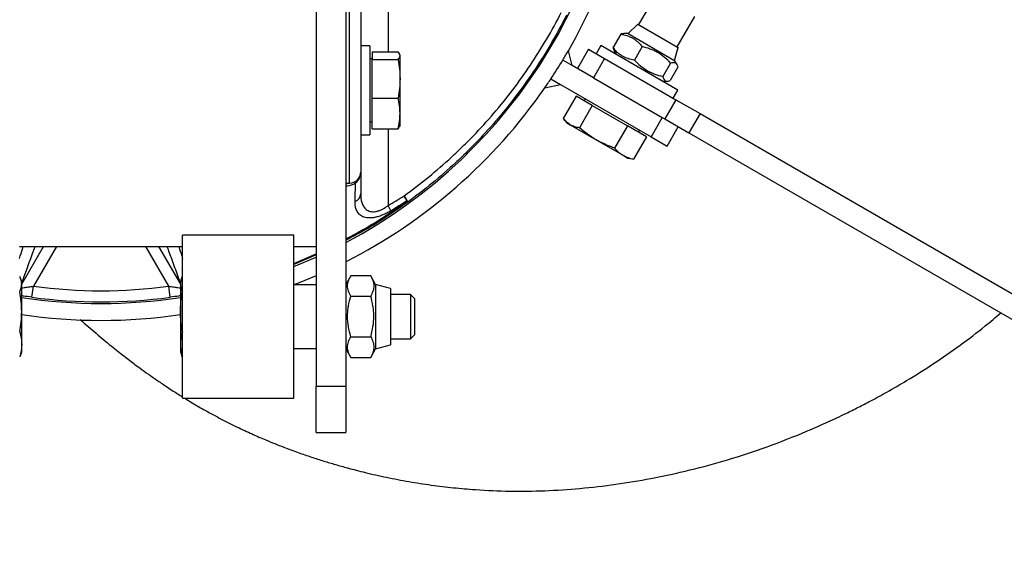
# Model space of a CAD drawing. Header units: millimetres. Extents: x 1033 to 1844, y 1147 to 1973.
# Tile 5 of 8: x 1417 to 1682, y 1342 to 1488. Entities that reach past the tile are written whole.
import ezdxf

# ---------------------------------------------------------------- set-up
doc = ezdxf.new("R2010")
doc.units = ezdxf.units.MM

msp = doc.modelspace()

# ---------------------------------------------------------------- linework, layer by layer
at = {"color": 7, "linetype": 'Continuous', "lineweight": 25}
for p, q in [((1496.59, 1653.11), (1496.59, 1388.86)), ((1504.59, 1653.11), (1504.59, 1388.86)), ((1508.59, 1507.81), (1508.59, 1487.62)), ((1588.23, 1494.45), (1583.51, 1486.29)), ((1505.59, 1443.56), (1505.59, 1490.22)), ((1508.59, 1487.62), (1508.59, 1446.56)), ((1593.91, 1480.29), (1598.62, 1488.45)), ((1580.71, 1483.87), (1579.51, 1483.87)), ((1583.27, 1486.43), (1580.71, 1483.87)), ((1580.71, 1483.87), (1593.03, 1476.75)), ((1583.27, 1486.43), (1593.99, 1480.24)), ((1578.69, 1483.69), (1576.6, 1480.07)), ((1511.09, 1480.56), (1508.59, 1480.56)), ((1511.09, 1480.56), (1511.09, 1457.3)), ((1511.69, 1478.93), (1518.65, 1478.93)), ((1511.69, 1478.93), (1511.69, 1476.86)), ((1565.64, 1475.24), (1564.57, 1479.26)), ((1569.99, 1479.66), (1566.99, 1474.46)), ((1569.99, 1479.66), (1574.32, 1477.16)), ((1573.32, 1480.63), (1572.07, 1478.46)), ((1594.1, 1468.63), (1573.32, 1480.63)), ((1576.86, 1479.28), (1577.46, 1478.24)), ((1584.45, 1480.36), (1582.37, 1476.75)), ((1593.22, 1476.65), (1594.15, 1480.15)), ((1593.22, 1476.65), (1594.15, 1480.15)), ((1593.99, 1480.24), (1594.15, 1480.15)), ((1511.69, 1477.22), (1511.09, 1476.88)), ((1511.69, 1476.86), (1518.65, 1476.86)), ((1511.69, 1466.49), (1511.69, 1476.86)), ((1519.19, 1478.06), (1519.11, 1478.27)), ((1519.19, 1477.89), (1519.19, 1478.06)), ((1519.19, 1471.67), (1519.19, 1477.89)), ((1565.64, 1475.24), (1563.07, 1476.73)), ((1574.32, 1477.16), (1571.32, 1471.96)), ((1574.32, 1477.16), (1593.55, 1466.06)), ((1592.14, 1475.92), (1590.05, 1472.31)), ((1593.03, 1476.75), (1593.22, 1476.65)), ((1593.82, 1475.6), (1593.22, 1476.65)), ((1571.32, 1471.96), (1565.64, 1475.24)), ((1594.07, 1474.81), (1591.98, 1471.2)), ((1519.19, 1462.34), (1519.19, 1471.67)), ((1559.85, 1471.66), (1562.43, 1470.17)), ((1571.32, 1471.96), (1589.85, 1461.27)), ((1589.97, 1471.02), (1591.17, 1471.02)), ((1558.21, 1469.23), (1562.43, 1470.17)), ((1562.43, 1470.17), (1586.85, 1456.07)), ((1592.85, 1466.46), (1594.1, 1468.63)), ((1511.69, 1466.49), (1518.65, 1466.49)), ((1511.69, 1458.2), (1511.69, 1466.49)), ((1566.67, 1467.03), (1563.19, 1461)), ((1571.03, 1464.51), (1566.67, 1467.03)), ((1569.26, 1466.23), (1568.66, 1465.88)), ((1593.55, 1466.06), (1590.55, 1460.86)), ((1593.55, 1466.06), (1600.06, 1462.3)), ((1571.03, 1464.51), (1567.55, 1458.48)), ((1571.03, 1464.51), (1580.52, 1459.03)), ((1511.09, 1460.25), (1511.69, 1459.9)), ((1519.19, 1459.06), (1519.19, 1462.34)), ((1563.36, 1460.79), (1564.18, 1459.81)), ((1589.85, 1461.27), (1586.85, 1456.07)), ((1589.85, 1461.27), (1590.55, 1460.86)), ((1590.55, 1460.86), (1597.06, 1457.1)), ((1600.06, 1462.3), (1597.06, 1457.1)), ((1600.06, 1462.3), (1790.22, 1352.51)), ((1511.09, 1457.3), (1511.09, 1456.56)), ((1511.69, 1458.2), (1518.65, 1458.2)), ((1519.01, 1458.89), (1518.65, 1458.2)), ((1519.11, 1458.85), (1519.19, 1459.06)), ((1564.18, 1459.81), (1565.1, 1459.28)), ((1565.1, 1459.28), (1572.03, 1455.28)), ((1580.52, 1459.03), (1577.04, 1453)), ((1585.65, 1456.07), (1580.52, 1459.03)), ((1583.66, 1457.22), (1583.66, 1457.91)), ((1591.18, 1453.57), (1594.18, 1458.77)), ((1508.59, 1456.56), (1511.09, 1456.56)), ((1572.03, 1455.28), (1579.34, 1451.06)), ((1585.65, 1456.07), (1582.17, 1450.04)), ((1586.85, 1456.07), (1591.18, 1453.57)), ((1597.06, 1457.1), (1787.22, 1347.32)), ((1579.34, 1451.06), (1580.64, 1450.31)), ((1580.64, 1450.31), (1581.89, 1450.08)), ((1581.89, 1450.09), (1582.17, 1450.04)), ((1504.59, 1443.56), (1505.59, 1443.56)), ((1490.59, 1429.57), (1460.59, 1429.57)), ((1460.59, 1399.33), (1460.59, 1429.57)), ((1490.59, 1399.33), (1490.59, 1429.57)), ((1416.59, 1426.51), (1460.59, 1426.51)), ((1490.59, 1426.51), (1496.59, 1426.51)), ((1496.59, 1424.22), (1490.59, 1421.67)), ((1417.19, 1417.07), (1416.91, 1417.85)), ((1460.26, 1417.82), (1459.99, 1417.07)), ((1460.59, 1418.43), (1460.52, 1418.43)), ((1505.9, 1418.54), (1504.59, 1416.27)), ((1511.28, 1418.54), (1505.9, 1418.54)), ((1512.59, 1416.27), (1511.28, 1418.54)), ((1417.19, 1416.38), (1417.19, 1417.07)), ((1417.19, 1408.89), (1417.19, 1416.38)), ((1419.95, 1412.8), (1420.35, 1415.78)), ((1457.23, 1412.8), (1456.83, 1415.78)), ((1459.99, 1417.07), (1459.99, 1416.38)), ((1459.99, 1416.38), (1459.99, 1408.89)), ((1496.59, 1416.17), (1490.59, 1416.17)), ((1516.59, 1415.2), (1512.59, 1416.27)), ((1512.59, 1416.27), (1512.59, 1398.87)), ((1516.59, 1415.2), (1516.59, 1399.94)), ((1460.59, 1414.33), (1460.52, 1414.33)), ((1505.9, 1413.14), (1511.28, 1413.14)), ((1522.02, 1413.57), (1516.59, 1413.57)), ((1523.09, 1412.5), (1522.02, 1413.57)), ((1522.02, 1413.57), (1522.02, 1401.57)), ((1523.09, 1412.5), (1523.09, 1402.65)), ((1417.19, 1400.09), (1417.19, 1408.89)), ((1459.99, 1408.89), (1459.99, 1400.09)), ((1460.59, 1403.46), (1460.52, 1403.46)), ((1505.9, 1402.17), (1511.28, 1402.17)), ((1516.59, 1401.57), (1522.02, 1401.57)), ((1522.02, 1401.57), (1523.09, 1402.65)), ((1417.19, 1398.07), (1417.19, 1400.09)), ((1459.99, 1400.09), (1459.99, 1398.07)), ((1460.59, 1385.57), (1460.59, 1399.33)), ((1490.59, 1385.57), (1490.59, 1399.33)), ((1490.59, 1398.97), (1496.59, 1398.97)), ((1512.59, 1398.87), (1516.59, 1399.94)), ((1416.92, 1397.32), (1417.19, 1398.07)), ((1459.99, 1398.07), (1460.27, 1397.29)), ((1460.59, 1396.71), (1460.52, 1396.71)), ((1504.59, 1398.87), (1505.9, 1396.6)), ((1505.9, 1396.6), (1511.28, 1396.6)), ((1511.28, 1396.6), (1512.59, 1398.87)), ((1496.59, 1388.86), (1504.59, 1388.86)), ((1496.59, 1376.36), (1496.59, 1388.86)), ((1504.59, 1388.86), (1504.59, 1376.36)), ((1460.59, 1385.57), (1490.59, 1385.57)), ((1496.59, 1376.36), (1504.59, 1376.36))]:
    msp.add_line(p, q, dxfattribs=at)
at = {"color": 1, "linetype": 'Continuous', "lineweight": 25}
for p, q in [((1515.98, 1458.2), (1515.98, 1437.53)), ((1417.19, 1416.29), (1423.09, 1426.51)), ((1426.55, 1426.51), (1420.35, 1415.78)), ((1456.83, 1415.78), (1450.63, 1426.51)), ((1454.09, 1426.51), (1459.99, 1416.29)), ((1490.59, 1421.94), (1496.59, 1424.49))]:
    msp.add_line(p, q, dxfattribs=at)
at = {"color": 7, "linetype": 'Continuous', "lineweight": 25, "flags": 128}
for points in [[(1507.19, 1443.56), (1507.16, 1443.66), (1507.15, 1443.74), (1507.14, 1443.81), (1507.13, 1443.87), (1507.14, 1443.93), (1507.15, 1443.97), (1507.16, 1444), (1507.19, 1444.02)], [(1490.59, 1421.09), (1496.55, 1423.61), (1496.59, 1423.63)], [(1496.59, 1418.62), (1492.02, 1416.73), (1490.59, 1416.17)]]:
    msp.add_lwpolyline(points, dxfattribs=at)
at = {"color": 7, "linetype": 'Continuous', "lineweight": 25}
for centre, radius, start, end in [((1438.59, 1552.06), 405.5, 97.698, 44.894), ((1438.59, 1552.06), 345, 92.9234, 209.5018), ((1438.59, 1552.06), 140.92, 297.927, 0), ((1438.59, 1552.06), 145.5, 329.9764, 355.4267), ((1438.59, 1552.06), 145.5, 328.8186, 329.9764), ((1438.59, 1552.06), 145.5, 326.4537, 328.8186), ((1438.59, 1552.06), 145.5, 325.2969, 326.4537), ((1438.59, 1552.06), 145.5, 296.9754, 325.2969), ((1505.59, 1446.56), 3, 270, 0), ((1506.12, 1440.87), 2.47, 293.0505, 357.6258), ((1516.6, 1437.01), 4.87, 17.21, 40.3464), ((1510.31, 1434.17), 11.66, 23.3, 30.925), ((1512.9, 1432.81), 10.08, 34.018, 36.3196), ((1505.61, 1431.69), 11.91, 21.6588, 29.3607), ((1438.59, 1552.06), 137.5, 262.3773, 277.6227), ((1438.59, 1552.06), 140.92, 261.2654, 278.7346), ((1438.59, 1552.06), 140.5, 262.3773, 277.6227), ((1438.59, 1552.06), 145.5, 261.5423, 278.4577), ((1438.59, 1552.06), 345, 210.4982, 329.5018), ((1438.59, 1552.06), 404.3, 210.4252, 329.5748)]:
    msp.add_arc(centre, radius, start, end, dxfattribs=at)
at = {"color": 1, "linetype": 'Continuous', "lineweight": 25}
msp.add_arc((1505.61, 1441.78), 1.78, 90.5757, 124.8908, dxfattribs=at)
for points, knots in [([(1515.98, 1634.38), (1515.98, 1617.63), (1515.98, 1584.14), (1515.98, 1534.61), (1515.98, 1499.54), (1515.98, 1481.2), (1515.98, 1478.93)], [0, 0, 0, 0, 0.322159, 0.644352, 0.955946, 1, 1, 1, 1]), ([(1507.19, 1443.56), (1506.97, 1443.44), (1506.38, 1443.11), (1505.45, 1442.8), (1504.87, 1442.76), (1504.59, 1442.74)], [0, 0, 0, 0, 0.2389759, 0.6397639, 1, 1, 1, 1]), ([(1504.59, 1428.57), (1506.45, 1429.53), (1512.18, 1432.51), (1517.45, 1436.25), (1521.02, 1438.78)], [0, 0, 0, 0, 0.324133, 1, 1, 1, 1]), ([(1416.59, 1423.27), (1416.67, 1423.51), (1417.03, 1424.63), (1417.36, 1425.68), (1417.62, 1426.51)], [0, 0, 0, 0, 0.218533, 1, 1, 1, 1]), ([(1420.75, 1426.51), (1420.6, 1426.09), (1419.48, 1422.93), (1418.25, 1419.59), (1417.19, 1416.7)], [0, 0, 0, 0, 0.133646, 1, 1, 1, 1]), ([(1459.99, 1416.7), (1458.93, 1419.59), (1457.7, 1422.93), (1456.58, 1426.09), (1456.43, 1426.51)], [0, 0, 0, 0, 0.866354, 1, 1, 1, 1]), ([(1459.56, 1426.51), (1459.82, 1425.68), (1460.15, 1424.63), (1460.51, 1423.51), (1460.59, 1423.27)], [0, 0, 0, 0, 0.7814674, 1, 1, 1, 1]), ([(1417.19, 1415.34), (1417.4, 1415.36), (1417.89, 1415.42), (1419.03, 1415.57), (1419.9, 1415.71), (1420.35, 1415.78)], [0, 0, 0, 0, 0.263383, 0.624356, 1, 1, 1, 1]), ([(1456.83, 1415.78), (1457.27, 1415.71), (1458.15, 1415.57), (1459.29, 1415.42), (1459.78, 1415.36), (1459.99, 1415.34)], [0, 0, 0, 0, 0.375644, 0.736617, 1, 1, 1, 1])]:
    msp.add_open_spline(points, degree=3, knots=knots, dxfattribs=at)
at = {"color": 7, "linetype": 'Continuous', "lineweight": 25}
for points, knots in [([(1520.31, 1440.16), (1524.77, 1443.38), (1529.02, 1446.85), (1534.08, 1451.5), (1535.08, 1452.44), (1537.05, 1454.37), (1538.01, 1455.34), (1540.87, 1458.29), (1542.7, 1460.31), (1548.02, 1466.52), (1551.3, 1470.85), (1557.36, 1479.9), (1560.14, 1484.62), (1562.64, 1489.55)], [0, 0, 0, 0, 0.25, 0.25, 0.3125, 0.3125, 0.375, 0.375, 0.5, 0.5, 0.75, 0.75, 1, 1, 1, 1]), ([(1564.07, 1488.85), (1561.54, 1483.83), (1558.73, 1479.01), (1552.61, 1469.78), (1549.29, 1465.36), (1543.91, 1459.02), (1542.05, 1456.96), (1539.16, 1453.94), (1538.18, 1452.95), (1536.19, 1450.98), (1535.17, 1450.01), (1530.05, 1445.26), (1525.75, 1441.73), (1521.25, 1438.45)], [0, 0, 0, 0, 0.25, 0.25, 0.5, 0.5, 0.625, 0.625, 0.6875, 0.6875, 0.75, 0.75, 1, 1, 1, 1]), ([(1579.51, 1483.83), (1579.38, 1483.84), (1579.14, 1483.85), (1578.83, 1483.74), (1578.69, 1483.69)], [0, 0, 0, 0, 0.533311, 1, 1, 1, 1]), ([(1578.69, 1483.69), (1579.27, 1483.6), (1579.83, 1483.49), (1580.92, 1483.15), (1581.43, 1482.93), (1582.17, 1482.51), (1582.41, 1482.35), (1582.86, 1482.01), (1583.08, 1481.83), (1583.71, 1481.25), (1584.09, 1480.82), (1584.45, 1480.36)], [0, 0, 0, 0, 0.25, 0.25, 0.5, 0.5, 0.625, 0.625, 0.75, 0.75, 1, 1, 1, 1]), ([(1519.19, 1477.89), (1519.19, 1478.06), (1519.14, 1478.24), (1518.96, 1478.58), (1518.82, 1478.75), (1518.65, 1478.93)], [0, 0, 0, 0, 0.5, 0.5, 1, 1, 1, 1]), ([(1576.6, 1480.07), (1576.63, 1479.93), (1576.69, 1479.61), (1576.82, 1479.4), (1576.89, 1479.29)], [0, 0, 0, 0, 0.4666063, 1, 1, 1, 1]), ([(1582.37, 1476.75), (1581.79, 1476.83), (1581.22, 1476.95), (1580.14, 1477.29), (1579.62, 1477.51), (1578.89, 1477.93), (1578.65, 1478.09), (1578.2, 1478.42), (1577.98, 1478.6), (1577.35, 1479.18), (1576.97, 1479.61), (1576.6, 1480.07)], [0, 0, 0, 0, 0.25, 0.25, 0.5, 0.5, 0.625, 0.625, 0.75, 0.75, 1, 1, 1, 1]), ([(1592.14, 1475.92), (1591.62, 1476.47), (1591.08, 1476.99), (1589.93, 1477.95), (1589.31, 1478.38), (1588.33, 1478.95), (1588, 1479.12), (1587.32, 1479.44), (1586.97, 1479.58), (1585.91, 1479.98), (1585.19, 1480.19), (1584.45, 1480.36)], [0, 0, 0, 0, 0.25, 0.25, 0.5, 0.5, 0.625, 0.625, 0.75, 0.75, 1, 1, 1, 1]), ([(1518.65, 1476.86), (1518.82, 1477.03), (1518.96, 1477.2), (1519.14, 1477.55), (1519.19, 1477.72), (1519.19, 1477.89)], [0, 0, 0, 0, 0.5, 0.5, 1, 1, 1, 1]), ([(1518.65, 1476.86), (1518.82, 1475.99), (1518.96, 1475.13), (1519.14, 1473.4), (1519.19, 1472.54), (1519.19, 1471.67)], [0, 0, 0, 0, 0.5, 0.5, 1, 1, 1, 1]), ([(1582.37, 1476.75), (1582.88, 1476.2), (1583.43, 1475.68), (1584.58, 1474.72), (1585.19, 1474.29), (1586.17, 1473.72), (1586.51, 1473.55), (1587.19, 1473.23), (1587.54, 1473.09), (1588.59, 1472.69), (1589.32, 1472.48), (1590.05, 1472.31)], [0, 0, 0, 0, 0.25, 0.25, 0.5, 0.5, 0.625, 0.625, 0.75, 0.75, 1, 1, 1, 1]), ([(1592.14, 1475.92), (1592.41, 1476.02), (1592.66, 1476.09), (1593.1, 1476.11), (1593.3, 1476.08), (1593.62, 1475.89), (1593.75, 1475.74), (1593.95, 1475.33), (1594.02, 1475.09), (1594.07, 1474.81)], [0, 0, 0, 0, 0.25, 0.25, 0.5, 0.5, 0.75, 0.75, 1, 1, 1, 1]), ([(1519.19, 1471.67), (1519.19, 1470.81), (1519.14, 1469.95), (1518.96, 1468.22), (1518.82, 1467.35), (1518.65, 1466.49)], [0, 0, 0, 0, 0.5, 0.5, 1, 1, 1, 1]), ([(1590.05, 1472.31), (1590.1, 1472.03), (1590.17, 1471.78), (1590.37, 1471.38), (1590.5, 1471.23), (1590.82, 1471.04), (1591.02, 1471), (1591.47, 1471.04), (1591.72, 1471.1), (1591.98, 1471.2)], [0, 0, 0, 0, 0.25, 0.25, 0.5, 0.5, 0.75, 0.75, 1, 1, 1, 1]), ([(1519.19, 1462.34), (1519.19, 1463.04), (1519.14, 1463.73), (1518.96, 1465.11), (1518.82, 1465.8), (1518.65, 1466.49)], [0, 0, 0, 0, 0.5, 0.5, 1, 1, 1, 1]), ([(1518.65, 1458.2), (1518.82, 1458.88), (1518.96, 1459.58), (1519.14, 1460.96), (1519.19, 1461.65), (1519.19, 1462.34)], [0, 0, 0, 0, 0.5, 0.5, 1, 1, 1, 1]), ([(1565.1, 1459.28), (1564.74, 1459.49), (1564.4, 1459.74), (1563.76, 1460.32), (1563.47, 1460.64), (1563.19, 1461)], [0, 0, 0, 0, 0.5, 0.5, 1, 1, 1, 1]), ([(1567.55, 1458.48), (1567.1, 1458.55), (1566.67, 1458.64), (1565.85, 1458.9), (1565.46, 1459.07), (1565.1, 1459.28)], [0, 0, 0, 0, 0.5, 0.5, 1, 1, 1, 1]), ([(1572.03, 1455.28), (1571.23, 1455.73), (1570.47, 1456.23), (1568.98, 1457.31), (1568.26, 1457.88), (1567.55, 1458.48)], [0, 0, 0, 0, 0.5, 0.5, 1, 1, 1, 1]), ([(1577.04, 1453), (1576.16, 1453.31), (1575.31, 1453.65), (1573.63, 1454.41), (1572.82, 1454.82), (1572.03, 1455.28)], [0, 0, 0, 0, 0.5, 0.5, 1, 1, 1, 1]), ([(1577.04, 1453), (1577.38, 1452.61), (1577.74, 1452.25), (1578.5, 1451.59), (1578.91, 1451.3), (1579.34, 1451.06)], [0, 0, 0, 0, 0.5, 0.5, 1, 1, 1, 1]), ([(1579.34, 1451.06), (1579.76, 1450.81), (1580.21, 1450.61), (1581.16, 1450.27), (1581.66, 1450.14), (1582.17, 1450.04)], [0, 0, 0, 0, 0.5, 0.5, 1, 1, 1, 1]), ([(1507.19, 1443.56), (1507.42, 1443.74), (1507.62, 1443.94), (1507.88, 1444.27), (1507.97, 1444.39), (1508.11, 1444.64), (1508.18, 1444.77), (1508.47, 1445.42), (1508.59, 1445.99), (1508.59, 1446.56)], [0, 0, 0, 0, 0.25, 0.25, 0.375, 0.375, 0.5, 0.5, 1, 1, 1, 1]), ([(1508.59, 1440.77), (1508.59, 1439.89), (1508.68, 1439.07), (1508.95, 1438.15), (1509.02, 1437.97), (1509.16, 1437.63), (1509.25, 1437.46), (1509.54, 1436.98), (1509.77, 1436.7), (1510.21, 1436.35), (1510.38, 1436.24), (1510.74, 1436.07), (1510.93, 1436), (1511.35, 1435.89), (1511.58, 1435.86), (1512.07, 1435.85), (1512.33, 1435.87), (1512.86, 1435.96), (1513.15, 1436.03), (1513.72, 1436.22), (1514.01, 1436.34), (1514.59, 1436.62), (1514.87, 1436.78), (1515.43, 1437.13), (1515.71, 1437.32), (1515.98, 1437.53)], [0, 0, 0, 0, 0.25, 0.25, 0.3125, 0.3125, 0.375, 0.375, 0.5, 0.5, 0.5625, 0.5625, 0.625, 0.625, 0.6875, 0.6875, 0.75, 0.75, 0.8125, 0.8125, 0.875, 0.875, 0.9375, 0.9375, 1, 1, 1, 1]), ([(1521.25, 1438.45), (1517.79, 1436.02), (1512.44, 1432.25), (1506.64, 1429.25), (1504.59, 1428.19)], [0, 0, 0, 0, 0.647231, 1, 1, 1, 1]), ([(1516.67, 1436.08), (1516.32, 1435.87), (1515.96, 1435.67), (1515.25, 1435.31), (1514.89, 1435.14), (1514.36, 1434.92), (1514.18, 1434.85), (1513.82, 1434.72), (1513.64, 1434.66), (1513.11, 1434.49), (1512.77, 1434.4), (1512.11, 1434.27), (1511.79, 1434.22), (1511.33, 1434.18), (1511.17, 1434.18), (1510.88, 1434.18), (1510.74, 1434.18), (1510.33, 1434.21), (1510.07, 1434.24), (1509.59, 1434.35), (1509.36, 1434.43), (1508.75, 1434.69), (1508.42, 1434.93), (1508.01, 1435.35), (1507.89, 1435.5), (1507.67, 1435.82), (1507.58, 1435.99), (1507.34, 1436.52), (1507.24, 1436.9), (1507.1, 1437.71), (1507.08, 1438.14), (1507.09, 1438.59)], [0, 0, 0, 0, 0.0625, 0.0625, 0.125, 0.125, 0.15625, 0.15625, 0.1875, 0.1875, 0.25, 0.25, 0.3125, 0.3125, 0.34375, 0.34375, 0.375, 0.375, 0.4375, 0.4375, 0.5, 0.5, 0.625, 0.625, 0.6875, 0.6875, 0.75, 0.75, 0.875, 0.875, 1, 1, 1, 1]), ([(1417.19, 1416.38), (1417.19, 1416.72), (1417.14, 1417.07), (1416.96, 1417.75), (1416.82, 1418.09), (1416.65, 1418.43)], [0, 0, 0, 0, 0.5, 0.5, 1, 1, 1, 1]), ([(1460.52, 1418.43), (1460.36, 1418.09), (1460.22, 1417.75), (1460.04, 1417.06), (1459.99, 1416.72), (1459.99, 1416.38)], [0, 0, 0, 0, 0.5, 0.5, 1, 1, 1, 1]), ([(1505.9, 1413.14), (1505.64, 1413.58), (1505.43, 1414.03), (1505.13, 1414.92), (1505.05, 1415.38), (1505.05, 1416.07), (1505.07, 1416.3), (1505.15, 1416.75), (1505.21, 1416.98), (1505.43, 1417.65), (1505.64, 1418.1), (1505.9, 1418.54)], [0, 0, 0, 0, 0.25, 0.25, 0.5, 0.5, 0.625, 0.625, 0.75, 0.75, 1, 1, 1, 1]), ([(1511.28, 1418.54), (1511.54, 1418.1), (1511.75, 1417.66), (1512.05, 1416.76), (1512.13, 1416.31), (1512.13, 1415.62), (1512.11, 1415.39), (1512.03, 1414.93), (1511.97, 1414.7), (1511.75, 1414.03), (1511.54, 1413.58), (1511.28, 1413.14)], [0, 0, 0, 0, 0.25, 0.25, 0.5, 0.5, 0.625, 0.625, 0.75, 0.75, 1, 1, 1, 1]), ([(1416.65, 1414.33), (1416.82, 1414.67), (1416.96, 1415.01), (1417.14, 1415.7), (1417.19, 1416.04), (1417.19, 1416.38)], [0, 0, 0, 0, 0.5, 0.5, 1, 1, 1, 1]), ([(1459.99, 1416.38), (1459.99, 1416.04), (1460.04, 1415.69), (1460.22, 1415.01), (1460.36, 1414.67), (1460.52, 1414.33)], [0, 0, 0, 0, 0.5, 0.5, 1, 1, 1, 1]), ([(1417.19, 1408.89), (1417.19, 1409.8), (1417.14, 1410.7), (1416.96, 1412.51), (1416.82, 1413.42), (1416.65, 1414.33)], [0, 0, 0, 0, 0.5, 0.5, 1, 1, 1, 1]), ([(1419.95, 1412.8), (1419.16, 1412.91), (1418.17, 1413.05), (1417.35, 1413.18), (1417.19, 1413.2)], [0, 0, 0, 0, 0.808831, 1, 1, 1, 1]), ([(1459.99, 1413.2), (1459.83, 1413.18), (1459.01, 1413.05), (1458.02, 1412.91), (1457.23, 1412.8)], [0, 0, 0, 0, 0.191169, 1, 1, 1, 1]), ([(1459.99, 1408.89), (1459.99, 1409.8), (1460.04, 1410.7), (1460.22, 1412.51), (1460.36, 1413.42), (1460.52, 1414.33)], [0, 0, 0, 0, 0.5, 0.5, 1, 1, 1, 1]), ([(1505.9, 1402.17), (1505.64, 1403.07), (1505.43, 1403.98), (1505.13, 1405.81), (1505.05, 1406.73), (1505.05, 1408.12), (1505.07, 1408.59), (1505.15, 1409.52), (1505.21, 1409.98), (1505.43, 1411.36), (1505.64, 1412.26), (1505.9, 1413.14)], [0, 0, 0, 0, 0.25, 0.25, 0.5, 0.5, 0.625, 0.625, 0.75, 0.75, 1, 1, 1, 1]), ([(1511.28, 1402.17), (1511.54, 1403.07), (1511.75, 1403.98), (1512.05, 1405.81), (1512.13, 1406.73), (1512.13, 1408.12), (1512.11, 1408.59), (1512.03, 1409.52), (1511.97, 1409.98), (1511.75, 1411.36), (1511.53, 1412.26), (1511.28, 1413.14)], [0, 0, 0, 0, 0.25, 0.25, 0.5, 0.5, 0.625, 0.625, 0.75, 0.75, 1, 1, 1, 1]), ([(1416.65, 1403.46), (1416.82, 1404.37), (1416.96, 1405.27), (1417.14, 1407.08), (1417.19, 1407.99), (1417.19, 1408.89)], [0, 0, 0, 0, 0.5, 0.5, 1, 1, 1, 1]), ([(1460.52, 1403.46), (1460.36, 1404.37), (1460.22, 1405.27), (1460.04, 1407.08), (1459.99, 1407.99), (1459.99, 1408.89)], [0, 0, 0, 0, 0.5, 0.5, 1, 1, 1, 1]), ([(1461.19, 1385.57), (1461.84, 1385.16), (1463.7, 1384.02), (1466.96, 1382.14), (1471, 1379.95), (1475.18, 1377.86), (1479.19, 1375.99), (1483.36, 1374.17), (1487.51, 1372.51), (1491.61, 1370.99), (1495.22, 1369.75), (1498.56, 1368.68), (1501.79, 1367.71), (1505.52, 1366.66), (1510.1, 1365.48), (1515.63, 1364.24), (1521.56, 1363.1), (1527.58, 1362.16), (1533.56, 1361.44), (1540.63, 1360.82), (1548.85, 1360.47), (1558.26, 1360.58), (1567.77, 1361.2), (1577.29, 1362.32), (1587.22, 1363.97), (1597.29, 1366.13), (1607.76, 1368.98), (1618.24, 1372.44), (1627.23, 1375.96), (1634.26, 1379.05), (1638.93, 1381.24), (1642.77, 1383.15), (1646.46, 1385.06), (1650.79, 1387.42), (1656.46, 1390.71), (1663.09, 1394.87), (1670.16, 1399.8), (1676.2, 1404.37), (1679.74, 1407.4), (1681.12, 1408.57)], [0, 0, 0, 0, 0.0100767, 0.02837, 0.0490043, 0.0698039, 0.0888689, 0.1061319, 0.1283659, 0.1463894, 0.162306, 0.1773022, 0.1913611, 0.2055818, 0.2268448, 0.2517414, 0.277844, 0.3036813, 0.3292327, 0.3544729, 0.3940523, 0.4340075, 0.4743512, 0.5155396, 0.5560626, 0.6017843, 0.6462818, 0.6941119, 0.7423473, 0.7689997, 0.7915574, 0.8076351, 0.8232059, 0.8439407, 0.8697359, 0.9056121, 0.9419756, 0.9774773, 1, 1, 1, 1]), ([(1433, 1406.79), (1433.7, 1406.17), (1435.81, 1404.28), (1439.2, 1401.42), (1442.95, 1398.37), (1446.21, 1395.85), (1448.93, 1393.81), (1451.35, 1392.06), (1453.65, 1390.45), (1456.28, 1388.68), (1458.61, 1387.14), (1460.14, 1386.21), (1460.59, 1385.94)], [0, 0, 0, 0, 0.079713, 0.240706, 0.380644, 0.495206, 0.597793, 0.676152, 0.755548, 0.843136, 0.953713, 1, 1, 1, 1]), ([(1416.65, 1403.46), (1416.82, 1402.9), (1416.96, 1402.34), (1417.14, 1401.21), (1417.19, 1400.65), (1417.19, 1400.09)], [0, 0, 0, 0, 0.5, 0.5, 1, 1, 1, 1]), ([(1460.52, 1403.46), (1460.36, 1402.9), (1460.22, 1402.34), (1460.04, 1401.21), (1459.99, 1400.65), (1459.99, 1400.09)], [0, 0, 0, 0, 0.5, 0.5, 1, 1, 1, 1]), ([(1505.9, 1396.6), (1505.64, 1397.06), (1505.43, 1397.52), (1505.13, 1398.44), (1505.05, 1398.91), (1505.05, 1399.62), (1505.07, 1399.86), (1505.15, 1400.33), (1505.21, 1400.56), (1505.43, 1401.26), (1505.64, 1401.72), (1505.9, 1402.17)], [0, 0, 0, 0, 0.25, 0.25, 0.5, 0.5, 0.625, 0.625, 0.75, 0.75, 1, 1, 1, 1]), ([(1511.28, 1402.17), (1511.54, 1401.72), (1511.75, 1401.26), (1512.05, 1400.33), (1512.13, 1399.87), (1512.13, 1399.16), (1512.11, 1398.92), (1512.03, 1398.45), (1511.97, 1398.21), (1511.75, 1397.52), (1511.54, 1397.06), (1511.28, 1396.6)], [0, 0, 0, 0, 0.25, 0.25, 0.5, 0.5, 0.625, 0.625, 0.75, 0.75, 1, 1, 1, 1]), ([(1417.19, 1400.09), (1417.19, 1399.52), (1417.14, 1398.96), (1416.96, 1397.83), (1416.82, 1397.27), (1416.65, 1396.71)], [0, 0, 0, 0, 0.5, 0.5, 1, 1, 1, 1]), ([(1459.99, 1400.09), (1459.99, 1399.52), (1460.04, 1398.96), (1460.22, 1397.83), (1460.36, 1397.27), (1460.52, 1396.71)], [0, 0, 0, 0, 0.5, 0.5, 1, 1, 1, 1]), ([(1416.9, 1397.33), (1416.89, 1397.29), (1416.85, 1397.08), (1416.74, 1396.88), (1416.65, 1396.71)], [0, 0, 0, 0, 0.1778452, 1, 1, 1, 1]), ([(1460.52, 1396.71), (1460.51, 1396.73), (1460.41, 1396.93), (1460.38, 1397.14), (1460.35, 1397.32)], [0, 0, 0, 0, 0.0996698, 1, 1, 1, 1])]:
    msp.add_open_spline(points, degree=3, knots=knots, dxfattribs=at)
for points in [[(1508.59, 1446.56), (1508.59, 1444.58), (1508.59, 1442.65), (1508.59, 1440.77)], [(1507.09, 1438.59), (1507.12, 1440.22), (1507.15, 1441.87), (1507.19, 1443.56)], [(1515.98, 1437.53), (1517.44, 1438.38), (1518.88, 1439.26), (1520.31, 1440.16)], [(1521.02, 1438.78), (1519.58, 1437.86), (1518.14, 1436.96), (1516.67, 1436.08)]]:
    msp.add_open_spline(points, degree=3, dxfattribs=at)

doc.saveas('drawing.dxf')
